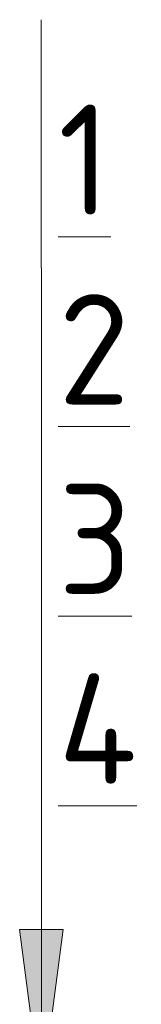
# Model space of a CAD drawing. Header units: millimetres. Extents: x 786 to 42540, y -7760 to 3796.
# Tile 65 of 256: x 14216 to 14238, y 3489 to 3668. Entities that reach past the tile are written whole.
import ezdxf

# ---------------------------------------------------------------- set-up
doc = ezdxf.new("R2010")
doc.units = ezdxf.units.MM
for name, color, linetype, lineweight in [('A-ANNO-NOTE', 7, 'Continuous', 5), ('A-DETL', 7, 'Continuous', 25), ('G-ANNO-TEXT', 7, 'Continuous', 5)]:
    doc.layers.add(name, color=color, linetype=linetype, lineweight=lineweight)
doc.styles.add('GOST Common_1', font='GOST_Common.ttf', dxfattribs={"height": 20})

# ---------------------------------------------------------------- blocks, each defined once
blk = doc.blocks.new('Стрелка 15гр_черная - Стрелка 15гр_ черная-5860634-Пол_Тип 17_1_лестница__')
at = {"layer": 'A-ANNO-NOTE'}
blk.add_hatch(color=256, dxfattribs=at).paths.add_polyline_path([(824.25, 3502.9), (832.15, 3502.9), (828.2, 3472.9)])
for p, q in [((828.2, 3472.9), (828.2, 3622.9)), ((828.2, 3472.9), (824.25, 3502.9)), ((824.25, 3502.9), (832.15, 3502.9)), ((824.25, 3502.9), (828.2, 3472.9)), ((832.15, 3502.9), (824.25, 3502.9)), ((828.2, 3472.9), (832.15, 3502.9)), ((828.2, 3472.9), (832.15, 3502.9))]:
    blk.add_line(p, q, dxfattribs=at)

msp = doc.modelspace()

# ---------------------------------------------------------------- linework, layer by layer
at = {"layer": 'A-DETL', "lineweight": 5}
msp.add_line((14219.74, 3622.9), (14219.74, 3667.9), dxfattribs=at)

# ---------------------------------------------------------------- block references
at = {"layer": 'A-ANNO-NOTE'}
msp.add_blockref('Стрелка 15гр_черная - Стрелка 15гр_ черная-5860634-Пол_Тип 17_1_лестница__', (13391.55, 0), dxfattribs=at)

# ---------------------------------------------------------------- texts
at = {"layer": 'G-ANNO-TEXT', "char_height": 20, "attachment_point": 1, "style": 'GOST Common_1'}
for s, insert, width in [('\\L\\fGOST Common|b0|i0|c204|p34|;\\L1', (14222.82, 3652.52), 12.0253), ('\\L\\fGOST Common|b0|i0|c204|p34|;\\L2', (14222.82, 3618.12), 17.6371), ('\\L\\fGOST Common|b0|i0|c204|p34|;\\L3', (14222.82, 3583.72), 16.8354), ('\\L\\fGOST Common|b0|i0|c204|p34|;\\L4', (14222.82, 3549.33), 20.0422)]:
    msp.add_mtext(s, dxfattribs=dict(at, insert=insert, width=width))

doc.saveas('drawing.dxf')
